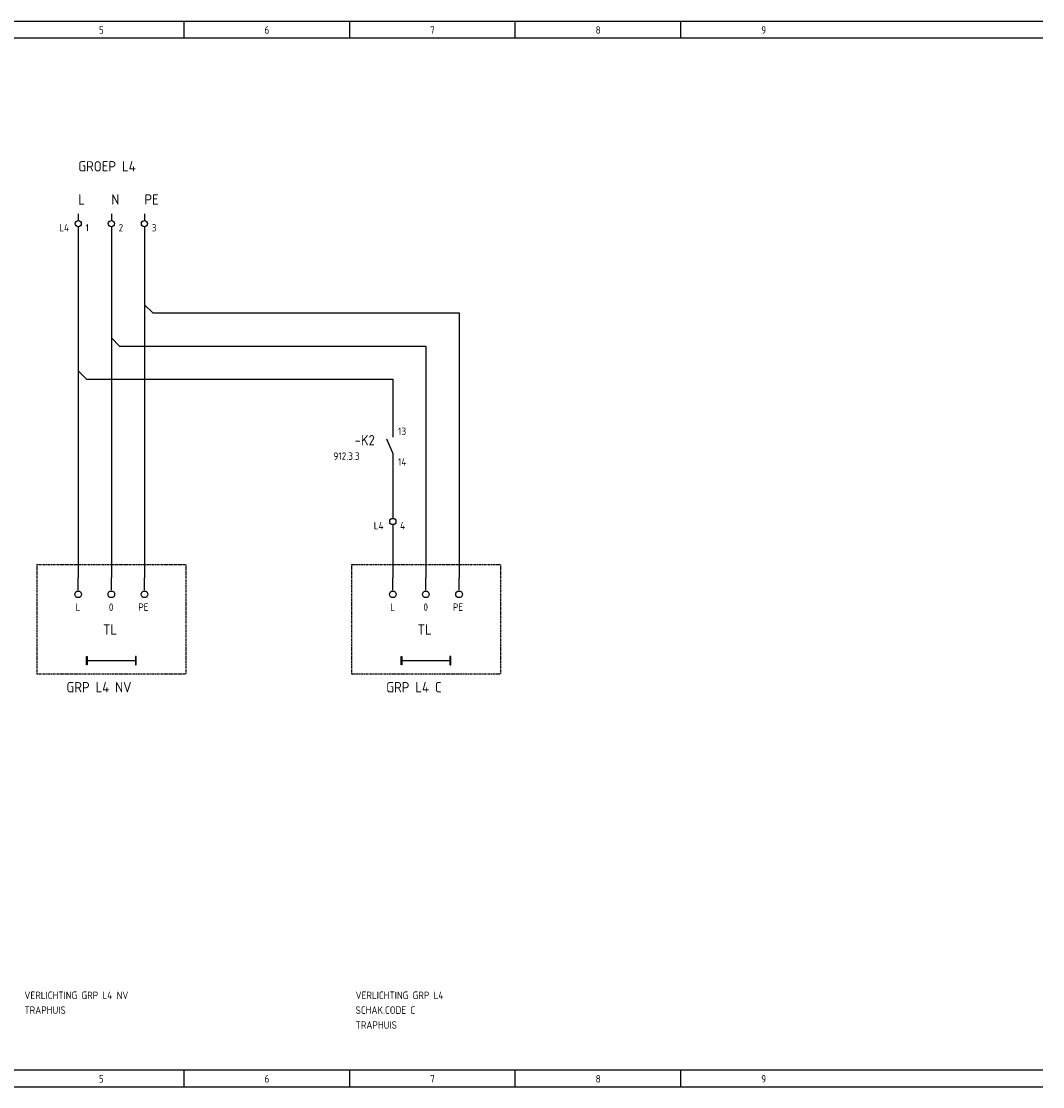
# Model space of a CAD drawing. Extents: x 30 to 1426, y -12 to 550.
# Tile 6 of 6: x 1179 to 1426, y 292 to 550. Entities that reach past the tile are written whole.
import ezdxf

# ---------------------------------------------------------------- set-up
doc = ezdxf.new("R2010")
doc.units = 0
doc.linetypes.add('EPLANLINE2', pattern=[0.375, 0.25, -0.125])
doc.linetypes.add('EPLANLINE7', pattern=[0])
for name, color, linetype in [('AANSLUITCODE', 3, 'CONTINUOUS'), ('AUTOCONNECTING', 2, 'CONTINUOUS'), ('EXTRA_TEKST', 7, 'CONTINUOUS'), ('KLEMMEN', 7, 'CONTINUOUS'), ('KRUISVERWIJZING', 7, 'CONTINUOUS'), ('ODC', 5, 'CONTINUOUS'), ('ONDERHOEK', 1, 'CONTINUOUS'), ('SPEC_TEKST', 5, 'CONTINUOUS'), ('SYMBOOL', 4, 'CONTINUOUS')]:
    doc.layers.add(name, color=color, linetype=linetype)
doc.styles.get("Standard").update_dxf_attribs({"font": 'ISOCP'})

# ---------------------------------------------------------------- blocks, each defined once
blk = doc.blocks.new('SO290')
at = {"layer": 'EXTRA_TEKST', "color": 3, "linetype": 'EPLANLINE7'}
blk.add_line((0, 1), (0, 4), dxfattribs=at)
blk.add_circle((0, 0), 0.8, dxfattribs=at)
blk = doc.blocks.new('165_0_EENDRAAD')
at = {"layer": 'EXTRA_TEKST', "color": 1, "linetype": 'EPLANLINE7'}
for p, q in [((-2, -1), (-2, 1)), ((-2, 1), (-1.8, 1)), ((-2, 0), (10, 0)), ((-1.8, 1), (-1.8, -1)), ((10, 1), (9.8, 1)), ((9.8, 1), (9.8, -1)), ((10, 0), (10, 1)), ((10, 0), (10, 1)), ((10, -1), (10, 0)), ((-1.8, -1), (-1.9, -1)), ((9.8, -1), (10, -1))]:
    blk.add_line(p, q, dxfattribs=at)
blk = doc.blocks.new('SO262')
at = {"layer": 'EXTRA_TEKST', "color": 3, "linetype": 'EPLANLINE7'}
for p, q in [((0, 4), (0, -2)), ((0, 2), (2, 0))]:
    blk.add_line(p, q, dxfattribs=at)
blk = doc.blocks.new('30_0_CBZ_NEN')
at = {"layer": 'SYMBOOL', "color": 3, "linetype": 'EPLANLINE7'}
for p, q in [((0, 4), (0, 3.2)), ((0, 3.2), (0, 2.4)), ((0, 0.8), (0, 0))]:
    blk.add_line(p, q, dxfattribs=at)
blk.add_circle((0, 1.6), 0.75, dxfattribs=at)
blk = doc.blocks.new('1_0_CBZ_NEN')
at = {"layer": 'SYMBOOL', "color": 3, "linetype": 'EPLANLINE7'}
for p, q in [((0, 4), (0, 3.2)), ((0, 3.2), (0, 2)), ((-1.5, 1.6), (0, -2)), ((0, -2), (0, -3.2)), ((0, -3.2), (0, -4))]:
    blk.add_line(p, q, dxfattribs=at)
blk = doc.blocks.new('SO280')
at = {"layer": 'EXTRA_TEKST', "color": 3, "linetype": 'EPLANLINE7'}
for p, q in [((-2, 0), (0, 0)), ((0, 0), (0, -2))]:
    blk.add_line(p, q, dxfattribs=at)

msp = doc.modelspace()

# ---------------------------------------------------------------- linework, layer by layer
at = {"layer": 'AUTOCONNECTING', "color": 3, "linetype": 'EPLANLINE7'}
for p, q in [((1193.15, 499.16), (1193.15, 465.16)), ((1201.15, 499.16), (1201.15, 473.16)), ((1209.15, 499.16), (1209.15, 481.16)), ((1211.15, 479.16), (1285.15, 479.16)), ((1285.15, 479.16), (1285.15, 415.16)), ((1209.15, 477.16), (1209.15, 415.16)), ((1201.15, 469.16), (1201.15, 415.16)), ((1203.15, 471.16), (1277.15, 471.16)), ((1277.15, 471.16), (1277.15, 415.16)), ((1193.15, 461.16), (1193.15, 415.16)), ((1195.15, 463.16), (1269.15, 463.16)), ((1269.15, 463.16), (1269.15, 451.16)), ((1269.15, 443.16), (1269.15, 431.16)), ((1269.15, 427.16), (1269.15, 415.16))]:
    msp.add_line(p, q, dxfattribs=at)
at = {"layer": 'EXTRA_TEKST', "color": 1, "linetype": 'EPLANLINE2'}
for p, q in [((1183.15, 418.36), (1183.15, 391.96)), ((1183.15, 418.36), (1219.15, 418.36)), ((1219.15, 418.36), (1219.15, 391.96)), ((1259.15, 418.36), (1259.15, 391.96)), ((1259.15, 418.36), (1295.15, 418.36)), ((1295.15, 418.36), (1295.15, 391.96)), ((1183.15, 391.96), (1219.15, 391.96)), ((1259.15, 391.96), (1295.15, 391.96))]:
    msp.add_line(p, q, dxfattribs=at)
at = {"layer": 'ONDERHOEK', "color": 1, "linetype": 'EPLANLINE7'}
for p, q in [((931.15, 549.66), (1426.15, 549.66)), ((1218.65, 549.66), (1218.65, 545.66)), ((1258.65, 549.66), (1258.65, 545.66)), ((1298.65, 549.66), (1298.65, 545.66)), ((1338.65, 549.66), (1338.65, 545.66)), ((931.15, 545.66), (1426.15, 545.66)), ((1426.15, 296.16), (931.15, 296.16)), ((1218.65, 296.16), (1218.65, 292.16)), ((1258.65, 296.16), (1258.65, 292.16)), ((1298.65, 296.16), (1298.65, 292.16)), ((1338.65, 296.16), (1338.65, 292.16)), ((931.15, 292.16), (1426.15, 292.16))]:
    msp.add_line(p, q, dxfattribs=at)

# ---------------------------------------------------------------- block references
at = {"layer": 'SYMBOOL'}
ref = msp.add_blockref('30_0_CBZ_NEN', (1193.15, 499.16), dxfattribs=at)
ref.add_attrib('AANSLUITCODERING_1', 'L4', (1188.55, 498.86), dxfattribs={"layer": 'KLEMMEN', "color": 2, "height": 1.8})
ref.add_attrib('AANSLUITCODERING_2', '1', (1194.9, 498.86), dxfattribs={"layer": 'KLEMMEN', "color": 2, "height": 1.8})
ref = msp.add_blockref('30_0_CBZ_NEN', (1201.15, 499.16), dxfattribs=at)
ref.add_attrib('AANSLUITCODERING_1', '2', (1202.9, 498.86), dxfattribs={"layer": 'KLEMMEN', "color": 2, "height": 1.8})
ref = msp.add_blockref('30_0_CBZ_NEN', (1209.15, 499.16), dxfattribs=at)
ref.add_attrib('AANSLUITCODERING_1', '3', (1210.9, 498.86), dxfattribs={"layer": 'KLEMMEN', "color": 2, "height": 1.8})
for name, p in [('SO262', (1209.15, 479.16)), ('SO280', (1285.15, 479.16)), ('SO262', (1201.15, 471.16)), ('SO280', (1277.15, 471.16)), ('SO262', (1193.15, 463.16)), ('SO280', (1269.15, 463.16)), ('SO290', (1193.15, 411.16)), ('SO290', (1201.15, 411.16)), ('SO290', (1209.15, 411.16)), ('SO290', (1269.15, 411.16)), ('SO290', (1277.15, 411.16)), ('SO290', (1285.15, 411.16))]:
    msp.add_blockref(name, p, dxfattribs=at)
ref = msp.add_blockref('1_0_CBZ_NEN', (1269.15, 447.16), dxfattribs=at)
ref.add_attrib('ODC_1', '-K2', (1259.9, 447.16), dxfattribs={"layer": 'ODC', "color": 3, "height": 2.5})
ref.add_attrib('AANSLUITCODERING_1', '13', (1270.43, 449.66), dxfattribs={"layer": 'AANSLUITCODE', "color": 2, "height": 1.8})
ref.add_attrib('AANSLUITCODERING_2', '14', (1270.43, 442.26), dxfattribs={"layer": 'AANSLUITCODE', "color": 2, "height": 1.8})
ref = msp.add_blockref('30_0_CBZ_NEN', (1269.15, 427.16), dxfattribs=at)
ref.add_attrib('AANSLUITCODERING_1', 'L4', (1264.55, 426.86), dxfattribs={"layer": 'KLEMMEN', "color": 2, "height": 1.8})
ref.add_attrib('AANSLUITCODERING_2', '4', (1270.9, 426.86), dxfattribs={"layer": 'KLEMMEN', "color": 2, "height": 1.8})
ref = msp.add_blockref('165_0_EENDRAAD', (1197.15, 395.16), dxfattribs=at)
ref.add_attrib('ODC_1', 'TL', (1199.15, 401.41), dxfattribs={"layer": 'ODC', "color": 3, "height": 2.5})
ref = msp.add_blockref('165_0_EENDRAAD', (1273.15, 395.16), dxfattribs=at)
ref.add_attrib('ODC_1', 'TL', (1275.15, 401.41), dxfattribs={"layer": 'ODC', "color": 3, "height": 2.5})

# ---------------------------------------------------------------- texts
at = {"layer": 'EXTRA_TEKST', "color": 3}
for s, p in [('GRP L4 NV', (1190.3, 387.46)), ('GRP L4 C', (1267.55, 387.46))]:
    msp.add_text(s, height=2.5, dxfattribs=at).set_placement(p)
at = {"layer": 'KRUISVERWIJZING', "color": 2}
msp.add_text('912.3.3', height=1.8, dxfattribs=at).set_placement((1254.8, 443.66))
at = {"layer": 'ONDERHOEK', "color": 2}
for s, p in [('6 ', (1238.15, 546.66)), ('8 ', (1318.15, 546.66)), ('9 ', (1358.15, 546.66)), ('5 ', (1198.15, 546.66)), ('7 ', (1278.15, 546.66)), ('5 ', (1198.15, 293.16)), ('6 ', (1238.15, 293.16)), ('7 ', (1278.15, 293.16)), ('8 ', (1318.15, 293.16)), ('9 ', (1358.15, 293.16))]:
    msp.add_text(s, height=1.8, dxfattribs=at).set_placement(p)
at = {"layer": 'SPEC_TEKST', "color": 3}
for s, p in [('GROEP L4', (1193.15, 513.36)), ('L', (1193.15, 505.36)), ('N', (1201.15, 505.36)), ('PE', (1209.15, 505.36))]:
    msp.add_text(s, height=2.5, dxfattribs=at).set_placement(p)
at = {"layer": 'SPEC_TEKST', "color": 2}
for s, p in [('L', (1192.55, 407.16)), ('0', (1200.55, 407.16)), ('PE', (1207.65, 407.16)), ('L', (1268.55, 407.16)), ('0', (1276.55, 407.16)), ('PE', (1283.65, 407.16)), ('VERLICHTING GRP L4 NV', (1180.15, 313.36)), ('VERLICHTING GRP L4', (1260.15, 313.36)), ('TRAPHUIS', (1180.15, 309.76)), ('SCHAK.CODE C', (1260.15, 309.76)), ('TRAPHUIS', (1260.15, 306.16))]:
    msp.add_text(s, height=1.8, dxfattribs=at).set_placement(p)

doc.saveas('drawing.dxf')
